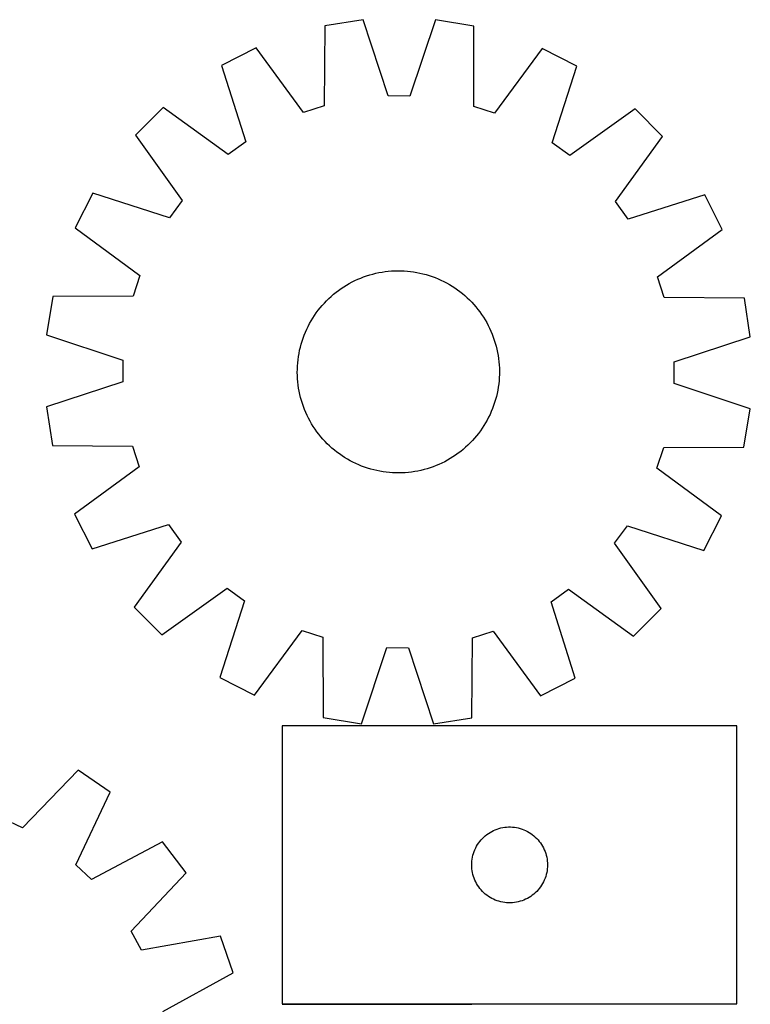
# Model space of a CAD drawing. Header units: millimetres. Extents: x 7 to 1493, y 7 to 2993.
# Tile 16 of 16: x 1204 to 1493, y 2604 to 2993. Entities that reach past the tile are written whole.
import ezdxf

# ---------------------------------------------------------------- set-up
doc = ezdxf.new("R2010")
doc.units = ezdxf.units.MM
doc.layers.add('COMMON', color=5, linetype='CONTINUOUS', true_color=0x0000ff)
doc.layers.add('CUT', color=7, linetype='CONTINUOUS', true_color=0x000000)

msp = doc.modelspace()

# ---------------------------------------------------------------- linework, layer by layer
at = {"layer": 'COMMON'}
msp.add_line((1308.197981, 2603.984626), (1383.197981, 2603.984626), dxfattribs=at)
at = {"layer": 'CUT'}
for p, q in [((1340.273371, 2993.454539), (1325.070473, 2991.087591)), ((1350.176311, 2963.273311), (1340.273371, 2993.454539)), ((1368.81212, 2993.379511), (1358.750625, 2963.250769)), ((1384.002363, 2990.932659), (1368.81212, 2993.379511)), ((1325.070473, 2991.087591), (1324.811716, 2959.324282)), ((1384.094106, 2959.168429), (1384.002363, 2990.932659)), ((1297.905325, 2982.339988), (1284.177938, 2975.390933)), ((1316.650093, 2956.696112), (1297.905325, 2982.339988)), ((1411.121141, 2982.042344), (1392.241797, 2956.497381)), ((1424.811801, 2975.021207), (1411.121141, 2982.042344)), ((1284.177938, 2975.390933), (1293.747247, 2945.102271)), ((1415.083367, 2944.783278), (1424.811801, 2975.021207)), ((1358.750625, 2963.250769), (1350.176311, 2963.273311)), ((1261.045504, 2958.676976), (1250.137359, 2947.826036)), ((1286.797232, 2940.080652), (1261.045504, 2958.676976)), ((1324.811716, 2959.324282), (1316.650093, 2956.696112)), ((1392.241797, 2956.497381), (1384.094106, 2959.168429)), ((1447.856033, 2958.185852), (1422.006883, 2939.725186)), ((1458.706974, 2947.277707), (1447.856033, 2958.185852)), ((1250.137359, 2947.826036), (1268.598025, 2921.976885)), ((1293.747247, 2945.102271), (1286.797232, 2940.080652)), ((1422.006883, 2939.725186), (1415.083367, 2944.783278)), ((1440.11065, 2921.525979), (1458.706974, 2947.277707)), ((1233.302004, 2924.781803), (1226.280866, 2911.091143)), ((1263.539932, 2915.053369), (1233.302004, 2924.781803)), ((1268.598025, 2921.976885), (1263.539932, 2915.053369)), ((1445.132268, 2914.575964), (1440.11065, 2921.525979)), ((1475.420931, 2924.145273), (1445.132268, 2914.575964)), ((1482.369986, 2910.417886), (1475.420931, 2924.145273)), ((1226.280866, 2911.091143), (1251.82583, 2892.2118)), ((1456.726109, 2891.673118), (1482.369986, 2910.417886)), ((1352.711295, 2894.119758), (1353.967606, 2894.146061)), ((1353.967606, 2894.146061), (1355.224122, 2894.132888)), ((1251.82583, 2892.2118), (1249.154782, 2884.064108)), ((1335.831013, 2889.691498), (1336.956557, 2890.250207)), ((1336.956557, 2890.250207), (1338.099096, 2890.773287)), ((1338.099096, 2890.773287), (1339.257501, 2891.260221)), ((1339.257501, 2891.260221), (1340.43063, 2891.710528)), ((1340.43063, 2891.710528), (1341.617324, 2892.123764)), ((1341.617324, 2892.123764), (1342.816412, 2892.499521)), ((1342.816412, 2892.499521), (1344.026712, 2892.837428)), ((1344.026712, 2892.837428), (1345.247028, 2893.137153)), ((1345.247028, 2893.137153), (1346.476157, 2893.398398)), ((1346.476157, 2893.398398), (1347.712885, 2893.620906)), ((1347.712885, 2893.620906), (1348.955993, 2893.804458)), ((1348.955993, 2893.804458), (1350.204252, 2893.948873)), ((1350.204252, 2893.948873), (1351.456431, 2894.054008)), ((1351.456431, 2894.054008), (1352.711295, 2894.119758)), ((1355.224122, 2894.132888), (1356.479604, 2894.080254)), ((1356.479604, 2894.080254), (1357.732814, 2893.98821)), ((1357.732814, 2893.98821), (1358.982514, 2893.856847)), ((1358.982514, 2893.856847), (1360.227472, 2893.686296)), ((1360.227472, 2893.686296), (1361.466458, 2893.476723)), ((1361.466458, 2893.476723), (1362.698249, 2893.228336)), ((1362.698249, 2893.228336), (1363.921631, 2892.94138)), ((1363.921631, 2892.94138), (1365.135396, 2892.616138)), ((1365.135396, 2892.616138), (1366.338346, 2892.252932)), ((1366.338346, 2892.252932), (1367.529293, 2891.852119)), ((1367.529293, 2891.852119), (1368.707063, 2891.414096)), ((1368.707063, 2891.414096), (1369.870493, 2890.939294)), ((1369.870493, 2890.939294), (1371.018436, 2890.428182)), ((1371.018436, 2890.428182), (1372.149757, 2889.881264)), ((1459.354279, 2883.511494), (1456.726109, 2891.673118)), ((1329.495515, 2885.624279), (1330.496432, 2886.383998)), ((1330.496432, 2886.383998), (1331.520717, 2887.111903)), ((1331.520717, 2887.111903), (1332.567362, 2887.807276)), ((1332.567362, 2887.807276), (1333.635332, 2888.469429)), ((1333.635332, 2888.469429), (1334.723573, 2889.097709)), ((1334.723573, 2889.097709), (1335.831013, 2889.691498)), ((1372.149757, 2889.881264), (1373.263341, 2889.299081)), ((1373.263341, 2889.299081), (1374.358089, 2888.682207)), ((1374.358089, 2888.682207), (1375.43292, 2888.03125)), ((1375.43292, 2888.03125), (1376.486774, 2887.346853)), ((1376.486774, 2887.346853), (1377.51861, 2886.629691)), ((1377.51861, 2886.629691), (1378.52741, 2885.880472)), ((1217.390552, 2883.972365), (1214.9437, 2868.782123)), ((1249.154782, 2884.064108), (1217.390552, 2883.972365)), ((1325.744935, 2882.282707), (1326.64274, 2883.161884)), ((1326.64274, 2883.161884), (1327.567718, 2884.012427)), ((1327.567718, 2884.012427), (1328.518956, 2884.833495)), ((1328.518956, 2884.833495), (1329.495515, 2885.624279)), ((1378.52741, 2885.880472), (1379.51218, 2885.099936)), ((1379.51218, 2885.099936), (1380.471946, 2884.288853)), ((1380.471946, 2884.288853), (1381.405761, 2883.448023)), ((1381.405761, 2883.448023), (1382.312705, 2882.578276)), ((1382.312705, 2882.578276), (1383.191882, 2881.680471)), ((1491.117588, 2883.252737), (1459.354279, 2883.511494)), ((1493.484537, 2868.04984), (1491.117588, 2883.252737)), ((1322.442738, 2878.497413), (1323.223274, 2879.482182)), ((1323.223274, 2879.482182), (1324.034358, 2880.441948)), ((1324.034358, 2880.441948), (1324.875188, 2881.375764)), ((1324.875188, 2881.375764), (1325.744935, 2882.282707)), ((1383.191882, 2881.680471), (1384.042424, 2880.755492)), ((1384.042424, 2880.755492), (1384.863492, 2879.804254)), ((1384.863492, 2879.804254), (1385.654277, 2878.827695)), ((1385.654277, 2878.827695), (1386.413996, 2877.826779)), ((1319.641004, 2874.328091), (1320.291961, 2875.402922)), ((1320.291961, 2875.402922), (1320.976358, 2876.456776)), ((1320.976358, 2876.456776), (1321.69352, 2877.488612)), ((1321.69352, 2877.488612), (1322.442738, 2878.497413)), ((1386.413996, 2877.826779), (1387.141901, 2876.802494)), ((1387.141901, 2876.802494), (1387.837273, 2875.755849)), ((1387.837273, 2875.755849), (1388.499426, 2874.687879)), ((1388.499426, 2874.687879), (1389.127707, 2873.599637)), ((1317.383917, 2869.840496), (1317.895029, 2870.988438)), ((1317.895029, 2870.988438), (1318.441946, 2872.11976)), ((1318.441946, 2872.11976), (1319.02413, 2873.233344)), ((1319.02413, 2873.233344), (1319.641004, 2874.328091)), ((1389.127707, 2873.599637), (1389.721495, 2872.492198)), ((1389.721495, 2872.492198), (1390.280205, 2871.366653)), ((1390.280205, 2871.366653), (1390.803285, 2870.224115)), ((1214.9437, 2868.782123), (1245.072441, 2858.720628)), ((1316.070279, 2866.308348), (1316.471091, 2867.499296)), ((1316.471091, 2867.499296), (1316.909115, 2868.677066)), ((1316.909115, 2868.677066), (1317.383917, 2869.840496)), ((1390.803285, 2870.224115), (1391.290218, 2869.06571)), ((1391.290218, 2869.06571), (1391.740525, 2867.892581)), ((1391.740525, 2867.892581), (1392.153761, 2866.705887)), ((1463.303309, 2858.1469), (1493.484537, 2868.04984)), ((1315.094875, 2862.668252), (1315.381831, 2863.891634)), ((1315.381831, 2863.891634), (1315.707072, 2865.105398)), ((1315.707072, 2865.105398), (1316.070279, 2866.308348)), ((1392.153761, 2866.705887), (1392.529519, 2865.506799)), ((1392.529519, 2865.506799), (1392.867426, 2864.296499)), ((1392.867426, 2864.296499), (1393.16715, 2863.076182)), ((1393.16715, 2863.076182), (1393.428395, 2861.847054)), ((1314.466363, 2858.952517), (1314.636915, 2860.197474)), ((1314.636915, 2860.197474), (1314.846488, 2861.43646)), ((1314.846488, 2861.43646), (1315.094875, 2862.668252)), ((1393.428395, 2861.847054), (1393.650904, 2860.610325)), ((1393.650904, 2860.610325), (1393.834456, 2859.367218)), ((1393.834456, 2859.367218), (1393.978871, 2858.118959)), ((1245.072441, 2858.720628), (1245.0499, 2850.146314)), ((1314.17715, 2853.937608), (1314.190323, 2855.194124)), ((1314.190323, 2855.194124), (1314.242957, 2856.449607)), ((1314.242957, 2856.449607), (1314.335001, 2857.702817)), ((1314.335001, 2857.702817), (1314.466363, 2858.952517)), ((1393.978871, 2858.118959), (1394.084005, 2856.866779)), ((1394.084005, 2856.866779), (1394.149756, 2855.611915)), ((1394.149756, 2855.611915), (1394.176058, 2854.355605)), ((1463.280767, 2849.572585), (1463.303309, 2858.1469)), ((1314.203452, 2852.681298), (1314.17715, 2853.937608)), ((1314.269203, 2851.426434), (1314.203452, 2852.681298)), ((1314.374338, 2850.174254), (1314.269203, 2851.426434)), ((1394.110252, 2851.843606), (1394.018208, 2850.590397)), ((1394.162886, 2853.099089), (1394.110252, 2851.843606)), ((1394.176058, 2854.355605), (1394.162886, 2853.099089)), ((1245.0499, 2850.146314), (1214.868672, 2840.243374)), ((1314.518752, 2848.925995), (1314.374338, 2850.174254)), ((1314.702304, 2847.682888), (1314.518752, 2848.925995)), ((1314.924813, 2846.44616), (1314.702304, 2847.682888)), ((1393.716293, 2848.095739), (1393.50672, 2846.856753)), ((1393.886845, 2849.340696), (1393.716293, 2848.095739)), ((1394.018208, 2850.590397), (1393.886845, 2849.340696)), ((1493.409509, 2839.511091), (1463.280767, 2849.572585)), ((1315.186058, 2845.217031), (1314.924813, 2846.44616)), ((1315.485782, 2843.996714), (1315.186058, 2845.217031)), ((1315.82369, 2842.786415), (1315.485782, 2843.996714)), ((1392.971378, 2844.40158), (1392.646136, 2843.187815)), ((1393.258333, 2845.624961), (1392.971378, 2844.40158)), ((1393.50672, 2846.856753), (1393.258333, 2845.624961)), ((1214.868672, 2840.243374), (1217.23562, 2825.040476)), ((1316.199447, 2841.587326), (1315.82369, 2842.786415)), ((1316.612683, 2840.400632), (1316.199447, 2841.587326)), ((1317.06299, 2839.227503), (1316.612683, 2840.400632)), ((1391.444094, 2839.616148), (1390.969292, 2838.452717)), ((1391.882117, 2840.793918), (1391.444094, 2839.616148)), ((1392.28293, 2841.984865), (1391.882117, 2840.793918)), ((1392.646136, 2843.187815), (1392.28293, 2841.984865)), ((1317.549924, 2838.069098), (1317.06299, 2839.227503)), ((1318.073003, 2836.92656), (1317.549924, 2838.069098)), ((1318.631713, 2835.801015), (1318.073003, 2836.92656)), ((1319.225501, 2834.693576), (1318.631713, 2835.801015)), ((1389.911262, 2836.173454), (1389.329079, 2835.05987)), ((1390.45818, 2837.304775), (1389.911262, 2836.173454)), ((1390.969292, 2838.452717), (1390.45818, 2837.304775)), ((1490.962657, 2824.320848), (1493.409509, 2839.511091)), ((1319.853782, 2833.605334), (1319.225501, 2834.693576)), ((1320.515935, 2832.537364), (1319.853782, 2833.605334)), ((1321.211308, 2831.49072), (1320.515935, 2832.537364)), ((1387.37685, 2831.836437), (1386.659689, 2830.804601)), ((1388.061247, 2832.890291), (1387.37685, 2831.836437)), ((1388.712204, 2833.965122), (1388.061247, 2832.890291)), ((1389.329079, 2835.05987), (1388.712204, 2833.965122)), ((1321.939213, 2830.466434), (1321.211308, 2831.49072)), ((1322.698932, 2829.465518), (1321.939213, 2830.466434)), ((1323.489716, 2828.488959), (1322.698932, 2829.465518)), ((1324.310784, 2827.537721), (1323.489716, 2828.488959)), ((1385.129934, 2828.811031), (1384.318851, 2827.851265)), ((1385.91047, 2829.7958), (1385.129934, 2828.811031)), ((1386.659689, 2830.804601), (1385.91047, 2829.7958)), ((1217.23562, 2825.040476), (1248.998929, 2824.781719)), ((1248.998929, 2824.781719), (1251.627099, 2816.620096)), ((1325.161327, 2826.612743), (1324.310784, 2827.537721)), ((1326.040503, 2825.714937), (1325.161327, 2826.612743)), ((1326.947447, 2824.84519), (1326.040503, 2825.714937)), ((1327.881263, 2824.00436), (1326.947447, 2824.84519)), ((1380.78549, 2824.280787), (1379.834252, 2823.459718)), ((1381.710468, 2825.131329), (1380.78549, 2824.280787)), ((1382.608274, 2826.010506), (1381.710468, 2825.131329)), ((1383.478021, 2826.91745), (1382.608274, 2826.010506)), ((1384.318851, 2827.851265), (1383.478021, 2826.91745)), ((1456.527379, 2816.081414), (1459.198426, 2824.229105)), ((1459.198426, 2824.229105), (1490.962657, 2824.320848)), ((1328.841029, 2823.193277), (1327.881263, 2824.00436)), ((1329.825798, 2822.412741), (1328.841029, 2823.193277)), ((1330.834599, 2821.663522), (1329.825798, 2822.412741)), ((1331.866435, 2820.946361), (1330.834599, 2821.663522)), ((1332.920288, 2820.261964), (1331.866435, 2820.946361)), ((1333.995119, 2819.611007), (1332.920288, 2820.261964)), ((1375.785847, 2820.485938), (1374.717877, 2819.823784)), ((1376.832491, 2821.18131), (1375.785847, 2820.485938)), ((1377.856777, 2821.909215), (1376.832491, 2821.18131)), ((1378.857693, 2822.668934), (1377.856777, 2821.909215)), ((1379.834252, 2823.459718), (1378.857693, 2822.668934)), ((1251.627099, 2816.620096), (1225.983222, 2797.875328)), ((1335.089867, 2818.994132), (1333.995119, 2819.611007)), ((1336.203451, 2818.411949), (1335.089867, 2818.994132)), ((1337.334773, 2817.865031), (1336.203451, 2818.411949)), ((1338.482715, 2817.353919), (1337.334773, 2817.865031)), ((1339.646145, 2816.879117), (1338.482715, 2817.353919)), ((1340.823915, 2816.441094), (1339.646145, 2816.879117)), ((1342.014863, 2816.040281), (1340.823915, 2816.441094)), ((1367.922579, 2816.582685), (1366.735885, 2816.169449)), ((1369.095707, 2817.032992), (1367.922579, 2816.582685)), ((1370.254113, 2817.519926), (1369.095707, 2817.032992)), ((1371.396651, 2818.043006), (1370.254113, 2817.519926)), ((1372.522196, 2818.601716), (1371.396651, 2818.043006)), ((1373.629635, 2819.195504), (1372.522196, 2818.601716)), ((1374.717877, 2819.823784), (1373.629635, 2819.195504)), ((1343.217812, 2815.677075), (1342.014863, 2816.040281)), ((1344.431577, 2815.351833), (1343.217812, 2815.677075)), ((1345.654959, 2815.064877), (1344.431577, 2815.351833)), ((1346.886751, 2814.81649), (1345.654959, 2815.064877)), ((1348.125737, 2814.606918), (1346.886751, 2814.81649)), ((1349.370694, 2814.436366), (1348.125737, 2814.606918)), ((1350.620394, 2814.305003), (1349.370694, 2814.436366)), ((1351.873604, 2814.212959), (1350.620394, 2814.305003)), ((1353.129087, 2814.160325), (1351.873604, 2814.212959)), ((1354.385603, 2814.147153), (1353.129087, 2814.160325)), ((1355.641913, 2814.173455), (1354.385603, 2814.147153)), ((1356.896777, 2814.239206), (1355.641913, 2814.173455)), ((1358.148957, 2814.34434), (1356.896777, 2814.239206)), ((1359.397216, 2814.488755), (1358.148957, 2814.34434)), ((1360.640323, 2814.672307), (1359.397216, 2814.488755)), ((1361.877051, 2814.894815), (1360.640323, 2814.672307)), ((1363.10618, 2815.156061), (1361.877051, 2814.894815)), ((1364.326497, 2815.455785), (1363.10618, 2815.156061)), ((1365.536796, 2815.793692), (1364.326497, 2815.455785)), ((1366.735885, 2816.169449), (1365.536796, 2815.793692)), ((1482.072342, 2797.20207), (1456.527379, 2816.081414)), ((1225.983222, 2797.875328), (1232.932278, 2784.14794)), ((1475.051205, 2783.51141), (1482.072342, 2797.20207)), ((1232.932278, 2784.14794), (1263.22094, 2793.71725)), ((1263.22094, 2793.71725), (1268.242559, 2786.767234)), ((1439.755184, 2786.316328), (1444.813276, 2793.239844)), ((1444.813276, 2793.239844), (1475.051205, 2783.51141)), ((1268.242559, 2786.767234), (1249.646235, 2761.015506)), ((1458.21585, 2760.467178), (1439.755184, 2786.316328)), ((1260.497175, 2750.107361), (1286.346326, 2768.568027)), ((1286.346326, 2768.568027), (1293.269842, 2763.509935)), ((1414.605961, 2763.190943), (1421.555977, 2768.212561)), ((1421.555977, 2768.212561), (1447.307704, 2749.616237)), ((1293.269842, 2763.509935), (1283.541408, 2733.272006)), ((1424.175271, 2732.90228), (1414.605961, 2763.190943)), ((1249.646235, 2761.015506), (1260.497175, 2750.107361)), ((1447.307704, 2749.616237), (1458.21585, 2760.467178)), ((1297.232068, 2726.250869), (1316.111411, 2751.795832)), ((1316.111411, 2751.795832), (1324.259103, 2749.124785)), ((1383.541492, 2748.968931), (1391.703115, 2751.597102)), ((1391.703115, 2751.597102), (1410.447883, 2725.953225)), ((1324.259103, 2749.124785), (1324.350846, 2717.360554)), ((1383.282735, 2717.205622), (1383.541492, 2748.968931)), ((1339.541088, 2714.913702), (1349.602583, 2745.042444)), ((1349.602583, 2745.042444), (1358.176897, 2745.019902)), ((1358.176897, 2745.019902), (1368.079837, 2714.838674)), ((1283.541408, 2733.272006), (1297.232068, 2726.250869)), ((1410.447883, 2725.953225), (1424.175271, 2732.90228)), ((1324.350846, 2717.360554), (1339.541088, 2714.913702)), ((1368.079837, 2714.838674), (1383.282735, 2717.205622)), ((1488.197981, 2714.084627), (1308.197981, 2714.084627)), ((1308.197981, 2714.084627), (1308.197981, 2604.084627)), ((1488.197981, 2604.084627), (1488.197981, 2714.084627)), ((1227.427431, 2696.618555), (1205.410509, 2673.722487)), ((1240.097964, 2687.889974), (1227.427431, 2696.618555)), ((1226.550094, 2659.159677), (1240.097964, 2687.889974)), ((1205.410509, 2673.722487), (1197.675463, 2677.422277)), ((1390.476089, 2671.944347), (1391.14833, 2672.324809)), ((1391.14833, 2672.324809), (1391.839265, 2672.670161)), ((1391.839265, 2672.670161), (1392.547062, 2672.979487)), ((1392.547062, 2672.979487), (1393.269845, 2673.251966)), ((1393.269845, 2673.251966), (1394.005696, 2673.486875)), ((1394.005696, 2673.486875), (1394.752665, 2673.683593)), ((1394.752665, 2673.683593), (1395.508769, 2673.841597)), ((1395.508769, 2673.841597), (1396.272005, 2673.960467)), ((1396.272005, 2673.960467), (1397.040349, 2674.03989)), ((1397.040349, 2674.03989), (1397.811762, 2674.079654)), ((1397.811762, 2674.079654), (1398.5842, 2674.079654)), ((1398.5842, 2674.079654), (1399.355613, 2674.03989)), ((1399.355613, 2674.03989), (1400.123956, 2673.960467)), ((1400.123956, 2673.960467), (1400.887192, 2673.841597)), ((1400.887192, 2673.841597), (1401.643297, 2673.683593)), ((1401.643297, 2673.683593), (1402.390265, 2673.486875)), ((1402.390265, 2673.486875), (1403.126117, 2673.251966)), ((1403.126117, 2673.251966), (1403.848899, 2672.979487)), ((1403.848899, 2672.979487), (1404.556697, 2672.670161)), ((1404.556697, 2672.670161), (1405.247632, 2672.324809)), ((1405.247632, 2672.324809), (1405.919873, 2671.944347)), ((1260.777872, 2668.222559), (1232.763261, 2653.250708)), ((1270.130986, 2656.005775), (1260.777872, 2668.222559)), ((1385.972556, 2667.775944), (1386.436184, 2668.39377)), ((1386.436184, 2668.39377), (1386.931002, 2668.986909)), ((1386.931002, 2668.986909), (1387.455698, 2669.55379)), ((1387.455698, 2669.55379), (1388.008881, 2670.092908)), ((1388.008881, 2670.092908), (1388.589083, 2670.602834)), ((1388.589083, 2670.602834), (1389.194767, 2671.082216)), ((1389.194767, 2671.082216), (1389.824325, 2671.529782)), ((1389.824325, 2671.529782), (1390.476089, 2671.944347)), ((1405.919873, 2671.944347), (1406.571637, 2671.529782)), ((1406.571637, 2671.529782), (1407.201195, 2671.082216)), ((1407.201195, 2671.082216), (1407.806878, 2670.602834)), ((1407.806878, 2670.602834), (1408.387081, 2670.092908)), ((1408.387081, 2670.092908), (1408.940264, 2669.55379)), ((1408.940264, 2669.55379), (1409.46496, 2668.986909)), ((1409.46496, 2668.986909), (1409.959778, 2668.39377)), ((1409.959778, 2668.39377), (1410.423406, 2667.775944)), ((1383.90845, 2663.64635), (1384.162229, 2664.375909)), ((1384.162229, 2664.375909), (1384.453227, 2665.091436)), ((1384.453227, 2665.091436), (1384.780675, 2665.791034)), ((1384.780675, 2665.791034), (1385.143702, 2666.472848)), ((1385.143702, 2666.472848), (1385.541347, 2667.13507)), ((1385.541347, 2667.13507), (1385.972556, 2667.775944)), ((1410.423406, 2667.775944), (1410.854614, 2667.13507)), ((1410.854614, 2667.13507), (1411.252259, 2666.472848)), ((1411.252259, 2666.472848), (1411.615287, 2665.791034)), ((1411.615287, 2665.791034), (1411.942734, 2665.091436)), ((1411.942734, 2665.091436), (1412.233733, 2664.375909)), ((1412.233733, 2664.375909), (1412.487512, 2663.64635)), ((1383.217869, 2659.856809), (1383.277483, 2660.626942)), ((1383.277483, 2660.626942), (1383.376662, 2661.392986)), ((1383.376662, 2661.392986), (1383.515146, 2662.152908)), ((1383.515146, 2662.152908), (1383.692565, 2662.904694)), ((1383.692565, 2662.904694), (1383.90845, 2663.64635)), ((1412.487512, 2663.64635), (1412.703397, 2662.904694)), ((1412.703397, 2662.904694), (1412.880816, 2662.152908)), ((1412.880816, 2662.152908), (1413.019299, 2661.392986)), ((1413.019299, 2661.392986), (1413.118479, 2660.626942)), ((1413.118479, 2660.626942), (1413.178092, 2659.856809)), ((1232.763261, 2653.250708), (1226.550094, 2659.159677)), ((1383.197981, 2659.084627), (1383.217869, 2659.856809)), ((1383.217869, 2658.312446), (1383.197981, 2659.084627)), ((1383.277483, 2657.542312), (1383.217869, 2658.312446)), ((1383.376662, 2656.776269), (1383.277483, 2657.542312)), ((1383.515146, 2656.016346), (1383.376662, 2656.776269)), ((1413.019299, 2656.776269), (1412.880816, 2656.016346)), ((1413.118479, 2657.542312), (1413.019299, 2656.776269)), ((1413.178092, 2658.312446), (1413.118479, 2657.542312)), ((1413.178092, 2659.856809), (1413.197981, 2659.084627)), ((1413.197981, 2659.084627), (1413.178092, 2658.312446)), ((1248.368046, 2632.868161), (1270.130986, 2656.005775)), ((1383.692565, 2655.26456), (1383.515146, 2656.016346)), ((1383.90845, 2654.522905), (1383.692565, 2655.26456)), ((1384.162229, 2653.793346), (1383.90845, 2654.522905)), ((1384.453227, 2653.077819), (1384.162229, 2653.793346)), ((1384.780675, 2652.37822), (1384.453227, 2653.077819)), ((1411.942734, 2653.077819), (1411.615287, 2652.37822)), ((1412.233733, 2653.793346), (1411.942734, 2653.077819)), ((1412.487512, 2654.522905), (1412.233733, 2653.793346)), ((1412.703397, 2655.26456), (1412.487512, 2654.522905)), ((1412.880816, 2656.016346), (1412.703397, 2655.26456)), ((1385.143702, 2651.696406), (1384.780675, 2652.37822)), ((1385.541347, 2651.034184), (1385.143702, 2651.696406)), ((1385.972556, 2650.393311), (1385.541347, 2651.034184)), ((1386.436184, 2649.775485), (1385.972556, 2650.393311)), ((1386.931002, 2649.182345), (1386.436184, 2649.775485)), ((1387.455698, 2648.615465), (1386.931002, 2649.182345)), ((1409.46496, 2649.182345), (1408.940264, 2648.615465)), ((1409.959778, 2649.775485), (1409.46496, 2649.182345)), ((1410.423406, 2650.393311), (1409.959778, 2649.775485)), ((1410.854614, 2651.034184), (1410.423406, 2650.393311)), ((1411.252259, 2651.696406), (1410.854614, 2651.034184)), ((1411.615287, 2652.37822), (1411.252259, 2651.696406)), ((1388.008881, 2648.076347), (1387.455698, 2648.615465)), ((1388.589083, 2647.566421), (1388.008881, 2648.076347)), ((1389.194767, 2647.087039), (1388.589083, 2647.566421)), ((1389.824325, 2646.639472), (1389.194767, 2647.087039)), ((1390.476089, 2646.224908), (1389.824325, 2646.639472)), ((1391.14833, 2645.844445), (1390.476089, 2646.224908)), ((1391.839265, 2645.499093), (1391.14833, 2645.844445)), ((1392.547062, 2645.189768), (1391.839265, 2645.499093)), ((1393.269845, 2644.917289), (1392.547062, 2645.189768)), ((1394.005696, 2644.682379), (1393.269845, 2644.917289)), ((1403.126117, 2644.917289), (1402.390265, 2644.682379)), ((1403.848899, 2645.189768), (1403.126117, 2644.917289)), ((1404.556697, 2645.499093), (1403.848899, 2645.189768)), ((1405.247632, 2645.844445), (1404.556697, 2645.499093)), ((1405.919873, 2646.224908), (1405.247632, 2645.844445)), ((1406.571637, 2646.639472), (1405.919873, 2646.224908)), ((1407.201195, 2647.087039), (1406.571637, 2646.639472)), ((1407.806878, 2647.566421), (1407.201195, 2647.087039)), ((1408.387081, 2648.076347), (1407.806878, 2647.566421)), ((1408.940264, 2648.615465), (1408.387081, 2648.076347)), ((1394.752665, 2644.485662), (1394.005696, 2644.682379)), ((1395.508769, 2644.327658), (1394.752665, 2644.485662)), ((1396.272005, 2644.208787), (1395.508769, 2644.327658)), ((1397.040349, 2644.129364), (1396.272005, 2644.208787)), ((1397.811762, 2644.0896), (1397.040349, 2644.129364)), ((1398.5842, 2644.0896), (1397.811762, 2644.0896)), ((1399.355613, 2644.129364), (1398.5842, 2644.0896)), ((1400.123956, 2644.208787), (1399.355613, 2644.129364)), ((1400.887192, 2644.327658), (1400.123956, 2644.208787)), ((1401.643297, 2644.485662), (1400.887192, 2644.327658)), ((1402.390265, 2644.682379), (1401.643297, 2644.485662)), ((1252.451147, 2625.328423), (1248.368046, 2632.868161)), ((1283.721182, 2630.910508), (1252.451147, 2625.328423)), ((1288.841328, 2616.401385), (1283.721182, 2630.910508)), ((1260.993626, 2601.121325), (1288.841328, 2616.401385)), ((1308.197981, 2604.084627), (1488.197981, 2604.084627))]:
    msp.add_line(p, q, dxfattribs=at)

doc.saveas('drawing.dxf')
